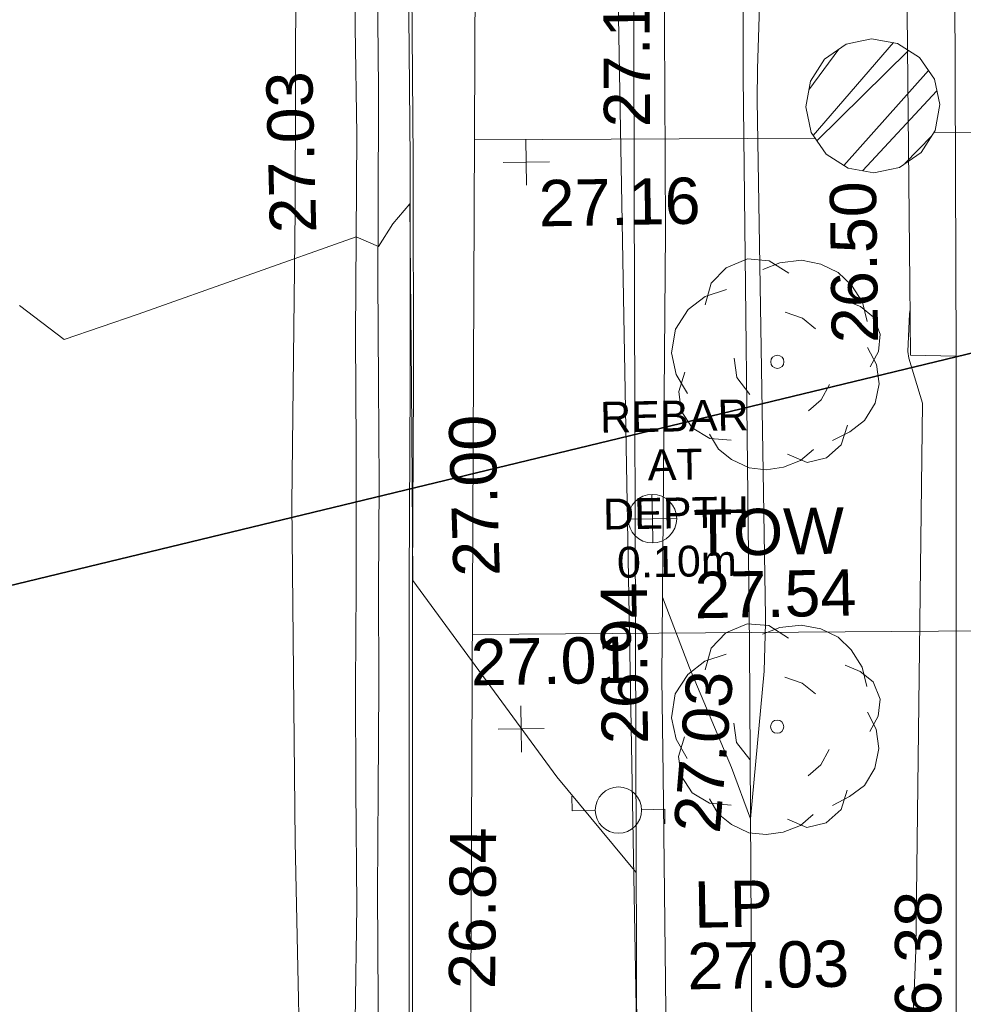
# Model space of a CAD drawing. Header units: millimetres. Extents: x -287732 to 520720, y -88450 to 287754.
# Tile 223 of 256: x -6642 to 1000, y 33098 to 41075. Entities that reach past the tile are written whole.
import ezdxf

# ---------------------------------------------------------------- set-up
doc = ezdxf.new("R2010")
doc.units = ezdxf.units.MM
doc.linetypes.add('IMPORT-HIDDEN2 _3_', pattern=[4762.5, 3175, -1587.5])
doc.linetypes.add('IMPORT-UG_ELEC_STREET LIGHTING_QLB2 _2_', pattern=[2700, 1500, -300.0000000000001, 0, -250, 150, -300.0000000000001, 0, -200])
for name, color, linetype, lineweight, true_color in [('00_TOPO_FURN_LAMP_POST', 7, 'Continuous', 9, 0x666666), ('00_TOPO_KERB_BOTTOM', 1, 'Continuous', 9, 0xff0000), ('00_TOPO_KERB_TOP', 7, 'Continuous', 9, 0xa500a5), ('00_TOPO_LEVEL_SPOT', 7, 'Continuous', 9, 0x666666), ('00_TOPO_ROAD_MARKING_YELLOW_CONTINUOUS', 40, 'Continuous', 9, 0xffbf00), ('00_TOPO_TOP_OF_WALL', 7, 'Continuous', 9, 0x666666), ('00_TOPO_TREE', 7, 'Continuous', 9, 0x666666), ('00_TOPO_WALL', 7, 'Continuous', 9, 0x7c00a5), ('00_UAV_FOOTPATH', 7, 'Continuous', 9, 0xa50000), ('00_UAV_FORM_LINES', 7, 'Continuous', 9, 0x666666), ('00_UAV_WALL', 7, 'Continuous', 9, 0x7c00a5), ('01_DTM_CONTOUR_MNR', 7, 'Continuous', 9, 0xa5a552), ('12333-PUM-2D-U-0001-C01 - Rev2_REVIT IMPORT_dwg', 7, 'Continuous', 9, 0x767676), ('PUM-CHAMBER EXTENTS', 6, 'IMPORT-HIDDEN2 _3_', 9, 0xff00ff), ('PUM-GPR-REBAR', 30, 'Continuous', 9, 0xff7f00)]:
    doc.layers.add(name, color=color, linetype=linetype, lineweight=lineweight, true_color=true_color)
doc.layers.add('00_TOPO_SURFACE', color=7, linetype='Continuous', lineweight=9)
doc.layers.add('A_RHA_Text', color=7, linetype='Continuous', lineweight=9)
doc.styles.add('Arial_1', font='arial.ttf', dxfattribs={"height": 250})
doc.styles.add('Swis721 Lt BT_2', font='swissl.ttf', dxfattribs={"height": 375})

# ---------------------------------------------------------------- blocks, each defined once
blk = doc.blocks.new('12333-PUM-2D-U-0001-C01 - Rev2_REVIT IMPORT_dwg_CONIFEROUS_TREE-2077068-Site Location Plan Proposed')
at = {"layer": '00_TOPO_TREE', "color": 254, "true_color": 0xcccccc, "flags": 128}
for points in [[(-1889.403682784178, 1545.875740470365), (-1717.639711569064, 2118.422311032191), (-1316.857112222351, 2519.204910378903), (-744.3105416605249, 2748.223538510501), (-171.763971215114, 2690.968881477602), (343.5279423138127, 2347.440939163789)], [(-343.5279423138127, 2461.950253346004), (114.5093140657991, 2633.714224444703), (687.0558846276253, 2690.968881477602), (1202.347798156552, 2576.459567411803), (1660.385054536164, 2347.440939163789), (2003.912996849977, 2003.912996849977), (2290.18628213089, 1545.875740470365), (2404.695596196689, 1030.583826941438)], [(-2404.695596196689, -801.5651986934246), (-2690.968881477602, -286.2732852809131), (-2805.478195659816, 286.2732852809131), (-2690.968881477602, 916.0745128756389), (-2347.440939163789, 1431.36642628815), (-1889.403682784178, 1774.894368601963), (-1316.857112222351, 1946.658339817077)], [(1832.149025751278, 1603.130397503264), (2232.93162509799, 1431.36642628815), (2576.459567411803, 1145.093141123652), (2748.223538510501, 687.0558846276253), (2690.968881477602, 229.0186282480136), (2461.950253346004, -171.763971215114)], [(229.0186282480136, 1316.857112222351), (687.0558846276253, 1145.093141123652), (1030.583826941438, 858.8198558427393)], [(2404.695596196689, 343.5279423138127), (2633.714224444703, -114.5093140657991), (2690.968881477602, -629.8012275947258), (2576.459567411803, -1145.093141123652), (2290.18628213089, -1603.130397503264), (1889.403682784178, -1889.403682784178), (1431.36642628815, -2118.422311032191)], [(-744.3105416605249, -858.8198558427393), (-1087.838483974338, -400.7825993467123), (-1145.093141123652, 114.5093140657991)], [(-1259.602455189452, -2061.167653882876), (-1832.149025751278, -2003.912996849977), (-2290.18628213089, -1717.639711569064), (-2576.459567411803, -1259.602455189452), (-2633.714224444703, -744.3105416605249), (-2461.950253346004, -229.0186282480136)], [(1374.111769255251, -629.8012275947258), (1145.093141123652, -1030.583826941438), (801.5651986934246, -1316.857112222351)], [(1832.149025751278, -1717.639711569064), (1660.385054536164, -2232.93162509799), (1259.602455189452, -2576.459567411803), (744.3105416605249, -2690.968881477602), (229.0186282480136, -2461.950253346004)], [(916.0745128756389, -2347.440939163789), (572.5465705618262, -2633.714224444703), (114.5093140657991, -2805.478195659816), (-343.5279423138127, -2862.732852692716), (-801.5651986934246, -2805.478195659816), (-1259.602455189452, -2576.459567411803), (-1603.130397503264, -2290.18628213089), (-1832.149025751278, -1889.403682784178)]]:
    blk.add_lwpolyline(points, dxfattribs=at)
at = {"layer": '00_TOPO_TREE', "color": 254, "true_color": 0xcccccc}
blk.add_circle((0, 0), 176.6246020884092, dxfattribs=at)
blk = doc.blocks.new('12333-PUM-2D-U-0001-C01 - Rev2_REVIT IMPORT_dwg_MSL_Lamp_Post_SYM-2077199-Site Location Plan Proposed')
at = {"layer": '00_TOPO_FURN_LAMP_POST', "color": 254, "true_color": 0xcccccc, "flags": 128}
for points in [[(-500.1060478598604, 0), (-1000.212095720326, 0), (-1000.212095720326, 316.7338303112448)], [(500.1060478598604, 0), (1000.21209571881, 0), (1000.21209571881, -316.7338303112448)]]:
    blk.add_lwpolyline(points, dxfattribs=at)
at = {"layer": '00_TOPO_FURN_LAMP_POST', "color": 254, "true_color": 0xcccccc}
blk.add_circle((0, 0), 500.1060478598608, dxfattribs=at)
blk = doc.blocks.new('12333-PUM-2D-U-0001-C01 - Rev2_REVIT IMPORT_dwg_MM-2077200-Site Location Plan Proposed')
at = {"layer": '00_TOPO_LEVEL_SPOT', "color": 254, "true_color": 0xcccccc, "flags": 128}
for points in [[(500.0000000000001, 0), (0, 0), (0, 500.0000000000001)], [(0, -500.0000000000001), (0, 0), (-500.0000000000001, 0)]]:
    blk.add_lwpolyline(points, dxfattribs=at)
blk = doc.blocks.new('12333-PUM-2D-U-0001-C01 - Rev2_REVIT IMPORT_dwg_TOW-2077202-Site Location Plan Proposed')
at = {"layer": '00_TOPO_TOP_OF_WALL', "color": 254, "true_color": 0xcccccc, "flags": 128}
for points in [[(0, 525.0554400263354), (0, 0), (-525.0554401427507, 0)], [(525.0554401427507, 0), (0, 0), (0, -525.0554400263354)]]:
    blk.add_lwpolyline(points, dxfattribs=at)
at = {"layer": '00_TOPO_TOP_OF_WALL', "color": 254, "true_color": 0xcccccc}
blk.add_circle((0, 0), 525.0554401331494, dxfattribs=at)
blk = doc.blocks.new('12333-PUM-2D-U-0001-C01 - Rev2_REVIT IMPORT_dwg_CONIFEROUS_TREE-2077251-Site Location Plan Proposed')
at = {"layer": '00_TOPO_TREE', "color": 254, "true_color": 0xcccccc, "flags": 128}
for points in [[(-1889.403682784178, 1545.875740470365), (-1717.639711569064, 2118.422311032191), (-1316.857112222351, 2519.204910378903), (-744.3105416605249, 2748.223538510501), (-171.763971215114, 2690.968881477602), (343.5279423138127, 2347.440939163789)], [(-343.5279423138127, 2461.950253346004), (114.5093140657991, 2633.714224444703), (687.0558846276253, 2690.968881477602), (1202.347798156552, 2576.459567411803), (1660.385054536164, 2347.440939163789), (2003.912996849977, 2003.912996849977), (2290.18628213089, 1545.875740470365), (2404.695596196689, 1030.583826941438)], [(-2404.695596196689, -801.5651986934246), (-2690.968881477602, -286.2732852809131), (-2805.478195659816, 286.2732852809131), (-2690.968881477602, 916.0745128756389), (-2347.440939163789, 1431.36642628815), (-1889.403682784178, 1774.894368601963), (-1316.857112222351, 1946.658339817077)], [(1832.149025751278, 1603.130397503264), (2232.93162509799, 1431.36642628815), (2576.459567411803, 1145.093141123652), (2748.223538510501, 687.0558846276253), (2690.968881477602, 229.0186282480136), (2461.950253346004, -171.763971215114)], [(229.0186282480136, 1316.857112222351), (687.0558846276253, 1145.093141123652), (1030.583826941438, 858.8198558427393)], [(2404.695596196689, 343.5279423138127), (2633.714224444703, -114.5093140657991), (2690.968881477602, -629.8012275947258), (2576.459567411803, -1145.093141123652), (2290.18628213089, -1603.130397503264), (1889.403682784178, -1889.403682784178), (1431.36642628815, -2118.422311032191)], [(-744.3105416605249, -858.8198558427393), (-1087.838483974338, -400.7825993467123), (-1145.093141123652, 114.5093140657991)], [(-1259.602455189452, -2061.167653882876), (-1832.149025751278, -2003.912996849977), (-2290.18628213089, -1717.639711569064), (-2576.459567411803, -1259.602455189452), (-2633.714224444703, -744.3105416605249), (-2461.950253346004, -229.0186282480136)], [(1374.111769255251, -629.8012275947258), (1145.093141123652, -1030.583826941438), (801.5651986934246, -1316.857112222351)], [(1832.149025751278, -1717.639711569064), (1660.385054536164, -2232.93162509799), (1259.602455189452, -2576.459567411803), (744.3105416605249, -2690.968881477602), (229.0186282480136, -2461.950253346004)], [(916.0745128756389, -2347.440939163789), (572.5465705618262, -2633.714224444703), (114.5093140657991, -2805.478195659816), (-343.5279423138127, -2862.732852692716), (-801.5651986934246, -2805.478195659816), (-1259.602455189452, -2576.459567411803), (-1603.130397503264, -2290.18628213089), (-1832.149025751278, -1889.403682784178)]]:
    blk.add_lwpolyline(points, dxfattribs=at)
at = {"layer": '00_TOPO_TREE', "color": 254, "true_color": 0xcccccc}
blk.add_circle((0, 0), 176.6246020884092, dxfattribs=at)
blk = doc.blocks.new('12333-PUM-2D-U-0001-C01 - Rev2_REVIT IMPORT_dwg_MGS62954_T2_Galway_ITM_3d_Rev1-2077680-Site Location Plan Proposed')
at = {"layer": '00_TOPO_KERB_BOTTOM', "color": 254, "true_color": 0xcccccc, "flags": 128}
blk.add_lwpolyline([(533898764.105166, 725571026.9152713), (533898821.0019907, 725575140.1520832), (533898871.1286762, 725578874.6310568), (533898909.9279353, 725581840.5200496), (533898963.7298422, 725583962.6081212), (533898997.1133751, 725586104.1341182), (533899036.4995064, 725587793.1978781), (533899074.5946195, 725589970.3319584), (533899110.965927, 725592012.040946), (533899146.7551204, 725593598.3361902), (533899176.4370806, 725595423.6309454), (533899194.5971999, 725597464.3736867), (533899220.5385075, 725599086.17544), (533899246.958136, 725600745.2960148), (533899262.7158294, 725602301.7473198)], dxfattribs=at)
at = {"layer": '00_TOPO_KERB_TOP', "color": 254, "true_color": 0xcccccc, "flags": 128}
blk.add_lwpolyline([(533898790.33236, 725571026.5006781), (533898847.2299751, 725575139.7946573), (533898897.356793, 725578874.2834753), (533898936.1540059, 725581840.0160675), (533898989.9550799, 725583962.071278), (533899023.3390284, 725586103.6239452), (533899062.7245761, 725587792.6626796), (533899100.8209516, 725589969.8689066), (533899137.1910768, 725592011.5115204), (533899172.9807294, 725593597.8271172), (533899202.6656024, 725595423.3009921), (533899220.8257527, 725597464.047222), (533899246.7655868, 725599085.7568657), (533899273.1864413, 725600744.9544204), (533899288.9449047, 725602301.4817736)], dxfattribs=at)
at = {"layer": '00_TOPO_ROAD_MARKING_YELLOW_CONTINUOUS', "color": 254, "true_color": 0xcccccc, "flags": 128}
for points in [[(533898900.2560166, 725606379.9934355), (533898890.0000001, 725605560.0000002), (533898880, 725604820.0000001), (533898870.0000001, 725604010.0000001), (533898860, 725603290), (533898850, 725602480.0000001), (533898830.0000001, 725601670.0000001), (533898820.0000001, 725600910.0000001), (533898800.0000001, 725600140), (533898800.0000001, 725599310.0000002), (533898780.0000001, 725598470.0000001), (533898760.0000001, 725597480), (533898750, 725596500.0000001), (533898750, 725595630.0000001), (533898730, 725594800), (533898710.0000001, 725594000), (533898700.0000001, 725593100), (533898680.0000002, 725591960.0000001), (533898660.0000001, 725591160.0000001), (533898650.0000001, 725590330.0000001), (533898640.0000001, 725589380.0000001), (533898610.0000001, 725588450.0000002)], [(533898790.0000001, 725587750), (533898800.0000001, 725588600), (533898810.0000002, 725589490.0000001), (533898830.0000001, 725590310.0000001), (533898850, 725591160.0000001), (533898860, 725591960.0000001), (533898880, 725592800.0000001), (533898890.0000001, 725593610.0000001), (533898900.0000001, 725594470.0000001), (533898910.0000001, 725594970.0000001), (533898930.0000002, 725596000.0000001), (533898940.0000002, 725597100), (533898950.0000001, 725598150), (533898980, 725599250.0000001), (533899000, 725600360), (533899010.0000001, 725601450.0000002), (533899040.0000001, 725602620), (533899050.0000001, 725603660.0000001), (533899070.0000001, 725604900), (533899090, 725605870.0000001), (533899090.1312906, 725606375.124839)]]:
    blk.add_lwpolyline(points, dxfattribs=at)
at = {"layer": '00_TOPO_SURFACE', "color": 254, "true_color": 0xcccccc, "flags": 128}
blk.add_lwpolyline([(533893824.42242, 725574681.4173602), (533894920.0000001, 725574620), (533895899.6935957, 725574590.0008543), (533897250.0000001, 725574550.0000001), (533897950.0000001, 725574560.0000002), (533897960.0000001, 725575910.0000001), (533898000.0000001, 725577610.0000001), (533898090, 725579450.0000004), (533898130.0000001, 725581810.0000001), (533898160.0000001, 725584140), (533898160.0000001, 725587230), (533898150.0000001, 725589910.0000001), (533898170.0000001, 725592650.0000001), (533898240, 725595020.0000001), (533898320.0000001, 725598970.0000001), (533898430.0000002, 725601500), (533898520.0000001, 725603510.0000001), (533898570.0000001, 725604410.0000001), (533897970, 725605800.0000001), (533896773.2119035, 725605630.6529837), (533895360, 725605480), (533894459.7258379, 725605350.0062451)], dxfattribs=at)
at = {"layer": '00_TOPO_WALL', "color": 254, "true_color": 0xcccccc, "flags": 128}
blk.add_lwpolyline([(533903196.0456186, 725572639.4553483), (533901719.7649682, 725572668.0242258), (533900613.8766022, 725572696.884826), (533900648.178223, 725574174.2979034), (533900665.8873505, 725575953.3907685), (533900751.3894038, 725579984.1210362), (533900810.7542551, 725583833.3312958), (533900872.2803066, 725587230.3244454), (533900922.9992424, 725590631.9649388), (533900988.9957588, 725595158.0420883), (533901047.4302918, 725598977.6703712), (533901107.5130171, 725601699.7244139), (533901667.9269539, 725601699.6509593)], dxfattribs=at)
at = {"layer": '00_UAV_FOOTPATH', "color": 254, "true_color": 0xcccccc, "flags": 128}
blk.add_lwpolyline([(533903202.4066311, 725572859.9079312), (533903292.3599287, 725577314.449206), (533903300.532401, 725577858.8864012), (533903368.3599287, 725582377.449206), (533903377.0864099, 725582858.2944703), (533903467.8123576, 725587857.4622065), (533903476.3599287, 725588328.449206), (533903555.6968716, 725592856.5008279), (533903571.3599287, 725593750.4492059)], dxfattribs=at)
at = {"layer": '00_UAV_FORM_LINES', "color": 254, "true_color": 0xcccccc, "flags": 128}
blk.add_lwpolyline([(533901973.2802559, 725601310.712365), (533901885.3595, 725596041.4490001), (533901857.3595001, 725591439.4490001), (533901761.3595001, 725583235.4490002), (533901728.3594999, 725578514.4490001), (533901818.3595001, 725574394.4490001), (533901773.3595002, 725573567.4490001), (533901752.6184992, 725572911.710936)], dxfattribs=at)
at = {"layer": '00_UAV_WALL', "color": 254, "true_color": 0xcccccc, "flags": 128}
blk.add_lwpolyline([(533901119.359929, 725587055.4492059), (533901138.8066769, 725590400.2898917), (533901143.3599288, 725591183.4492059), (533901235.3599288, 725594791.449206), (533901242.9368128, 725595396.3102403), (533901282.3599288, 725598543.4492058), (533901337.7446225, 725600391.162657), (533901365.3599288, 725601312.4492059), (533903323.8074769, 725601306.8538815), (533903281.30913, 725599345.9039258), (533903226.3599288, 725596810.4492059), (533903206.1523626, 725594347.5510421), (533903201.3599287, 725593763.4492059), (533903571.3599287, 725593750.4492059), (533903623.3599288, 725597487.449206), (533903630.6128348, 725597791.5311768), (533903723.0821863, 725601668.3582331), (533903151.0119283, 725601677.0688344), (533902693.3767797, 725601684.0369949), (533901667.9269539, 725601699.6509593)], dxfattribs=at)
at = {"layer": '01_DTM_CONTOUR_MNR', "color": 254, "true_color": 0xcccccc, "flags": 128}
for points in [[(533900907.8024179, 725589612.7374564), (533900278.0466295, 725590397.2037228), (533899140.0000001, 725592010.0000001), (533899156.1530054, 725593600), (533899170.0000001, 725595060.0000002), (533899026.8115944, 725594900.2536231), (533898910.0000001, 725594720.0000002), (533898730, 725594800), (533896952.4546254, 725594205.3893505), (533896350, 725594010), (533895993.3912474, 725594292.5079896)], [(533902201.5882145, 725601310.0600847), (533902217.3383469, 725600426.6487614), (533902004.5039994, 725596105.7970743), (533901996.7093632, 725595854.2768337), (533901989.7599015, 725591664.6589339), (533901990.0819672, 725591615.7247627), (533901972.1197214, 725591224.7578192), (533901840, 725590030.0000001), (533901692.7626592, 725590450.1357394), (533901366.9348128, 725591261.9486825), (533901160.094514, 725591839.7359849)], [(533903204.4091021, 725594135.0824658), (533903200.0000001, 725594100.0000001), (533903179.8943689, 725593794.9930072), (533903188.0357143, 725593739.2857144), (533903292.4193243, 725593375.0225959), (533903161.1117354, 725588942.1867301), (533903053.7205039, 725587068.5100956), (533902898.6912388, 725582631.7549907), (533902866.6751788, 725581192.2761841), (533902802.8234286, 725577684.751209), (533902784.3275108, 725576305.5349195), (533902729.5504262, 725573381.5853972), (533902573.8032413, 725573170.9088805), (533901750.0000001, 725572960.0000001), (533901505.5738851, 725572920.5381936)]]:
    blk.add_lwpolyline(points, dxfattribs=at)
for name, p, xscale, yscale, zscale in [('12333-PUM-2D-U-0001-C01 - Rev2_REVIT IMPORT_dwg_MM-2077200-Site Location Plan Proposed', (533900117.3424162, 725595381.9717062), 0.375, 0.375, 0.375), ('12333-PUM-2D-U-0001-C01 - Rev2_REVIT IMPORT_dwg_CONIFEROUS_TREE-2077068-Site Location Plan Proposed', (533902122.6078299, 725593728.8510209), 0.3048, 0.3048, 0.3048), ('12333-PUM-2D-U-0001-C01 - Rev2_REVIT IMPORT_dwg_TOW-2077202-Site Location Plan Proposed', (533901088.7646453, 725592476.1708895), 0.375, 0.375, 0.375), ('12333-PUM-2D-U-0001-C01 - Rev2_REVIT IMPORT_dwg_CONIFEROUS_TREE-2077251-Site Location Plan Proposed', (533902069.3599287, 725590773.4492058), 0.3048, 0.3048, 0.3048), ('12333-PUM-2D-U-0001-C01 - Rev2_REVIT IMPORT_dwg_MM-2077200-Site Location Plan Proposed', (533899996.1451702, 725590791.9612207), 0.375, 0.375, 0.375), ('12333-PUM-2D-U-0001-C01 - Rev2_REVIT IMPORT_dwg_MSL_Lamp_Post_SYM-2077199-Site Location Plan Proposed', (533900772.0142831, 725590120.1614779), 0.375, 0.375, 0.375)]:
    blk.add_blockref(name, p, dxfattribs=dict(xscale=xscale, yscale=yscale, zscale=zscale))
at = {"layer": '00_TOPO_FURN_LAMP_POST', "char_height": 375, "attachment_point": 1, "line_spacing_factor": 1.005061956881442, "style": 'Swis721 Lt BT_2'}
for s, insert, width in [('LP', (533901369.5780815, 725589530.9737706), 707.5855621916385), ('27.03', (533901307.2954967, 725589033.0249275), 1495.902363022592)]:
    blk.add_mtext(s, dxfattribs=dict(at, insert=insert, width=width))
at = {"layer": '00_TOPO_KERB_BOTTOM', "color": 251, "true_color": 0x666666, "insert": (533899373.0171275, 725588695.3867265), "char_height": 375, "width": 1495.902363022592, "attachment_point": 1, "rotation": 88.58819351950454, "line_spacing_factor": 1.005061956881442, "style": 'Swis721 Lt BT_2'}
blk.add_mtext('26.84', dxfattribs=at)
at = {"layer": '00_TOPO_KERB_TOP', "color": 251, "true_color": 0x666666, "insert": (533899470.6535187, 725592030.1090834), "char_height": 375, "width": 1495.902363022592, "attachment_point": 1, "rotation": 90.81509540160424, "line_spacing_factor": 1.005061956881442, "style": 'Swis721 Lt BT_2'}
blk.add_mtext('27.00', dxfattribs=at)
at = {"layer": '00_TOPO_LEVEL_SPOT', "char_height": 375, "width": 1495.902363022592, "attachment_point": 1, "line_spacing_factor": 1.005061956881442, "style": 'Swis721 Lt BT_2'}
for s, insert in [('27.16', (533900212.3808528, 725595234.6102245)), ('27.01', (533899596.3379092, 725591525.7893261))]:
    blk.add_mtext(s, dxfattribs=dict(at, insert=insert))
at = {"layer": '00_TOPO_ROAD_MARKING_YELLOW_CONTINUOUS', "color": 251, "true_color": 0x666666, "insert": (533898032.6006166, 725594838.0630465), "char_height": 375, "width": 1495.902363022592, "attachment_point": 1, "rotation": 90.46991108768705, "line_spacing_factor": 1.005061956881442, "style": 'Swis721 Lt BT_2'}
blk.add_mtext('27.03', dxfattribs=at)
at = {"layer": '00_TOPO_TOP_OF_WALL', "char_height": 375, "attachment_point": 1, "line_spacing_factor": 1.005061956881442, "style": 'Swis721 Lt BT_2'}
for s, insert, width in [('TOW', (533901418.72932, 725592541.6064941), 1343.937678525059), ('27.54', (533901418.72932, 725592037.8697753), 1495.902363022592)]:
    blk.add_mtext(s, dxfattribs=dict(at, insert=insert, width=width))
at = {"layer": '00_TOPO_WALL', "color": 251, "true_color": 0x666666, "insert": (533901215.8201945, 725589948.1869292), "char_height": 375, "width": 1495.902363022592, "attachment_point": 1, "rotation": 84.17745712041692, "line_spacing_factor": 1.005061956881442, "style": 'Swis721 Lt BT_2'}
blk.add_mtext('27.03', dxfattribs=at)
at = {"layer": '00_UAV_FOOTPATH', "color": 251, "true_color": 0x666666, "insert": (533902977.1147678, 725588116.2444313), "char_height": 375, "width": 1495.902363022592, "attachment_point": 1, "rotation": 88.97929357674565, "line_spacing_factor": 1.005061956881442, "style": 'Swis721 Lt BT_2'}
blk.add_mtext('26.38', dxfattribs=at)
at = {"layer": '00_UAV_WALL', "color": 251, "true_color": 0x666666, "char_height": 375, "width": 1495.902363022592, "attachment_point": 1, "line_spacing_factor": 1.005061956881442, "style": 'Swis721 Lt BT_2'}
for s, insert, rotation in [('27.11', (533900750.8774728, 725595652.4937105), 89.28231322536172), ('26.50', (533902567.0846683, 725593870.2968768), 89.81254501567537), ('26.94', (533900646.1197026, 725590655.2642236), 89.42301647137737)]:
    blk.add_mtext(s, dxfattribs=dict(at, insert=insert, rotation=rotation))
blk = doc.blocks.new('12333-PUM-2D-U-0001-C01 - Rev2_REVIT IMPORT_dwg-1620468-Site Location Plan Proposed')
at = {"layer": 'PUM-CHAMBER EXTENTS', "true_color": 0xffd4aa}
h = blk.add_hatch(dxfattribs=at)
h.set_pattern_fill('FP_15', color=41, style=0, pattern_type=2)
h.set_pattern_definition([(0, (-533641079.65, -725615854.3560001), (0, 4000), []), (90, (-533641079.65, -725615854.3560001), (-8000, 4.898587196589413e-13), [])])
h.paths.add_polyline_path([(260865.3501528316, -44518.35617865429), (263506.350152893, -41517.35617860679), (263685.3501528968, -25598.35617861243), (264300.3501528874, -14402.35617861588), (262073.3934038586, -13951.56663411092), (262068.9501528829, -14155.95617870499), (260506.850152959, -14155.95617869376), (260515.9208416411, -13636.29677213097), (258772.3501528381, -13283.3561786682), (258670.4501975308, -17982.77958357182), (258705.6273013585, -17930.13332725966), (258914.1292635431, -17799.69233468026), (259118.8501528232, -17758.97081790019), (259354.4823357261, -17811.47103625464), (259532.0730042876, -17930.13332725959), (259662.5139968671, -18138.6352894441), (259703.2355136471, -18343.35617872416), (259646.3031607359, -18585.62151974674), (259532.0730042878, -18756.57903018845), (259342.4847485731, -18883.25785263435), (259118.850152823, -18927.74153954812), (258883.2179699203, -18875.24132119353), (258705.6273013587, -18756.57903018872), (258655.3045717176, -18681.26574300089), (258128.350152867, -42983.35617862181), (259933.4445662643, -43995.71274590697)])
h.paths.add_polyline_path([(258258.9501529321, -38844.75617862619), (258266.9306086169, -38387.5561786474), (258563.7501528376, -38387.55617866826), (258555.7696971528, -38844.75617864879)])
h.paths.add_polyline_path([(261852.3501529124, -20608.62106352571), (261633.0967024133, -20559.77012183), (261467.850315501, -20449.3560161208), (261346.4762427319, -20255.34697165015), (261308.5852680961, -20064.85617870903), (261361.5602678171, -19839.43063920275), (261467.850315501, -19680.35634129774), (261661.8593599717, -19558.98226852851), (261852.3501529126, -19521.09129389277), (262071.6036034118, -19569.94223558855), (262236.8499903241, -19680.35634129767), (262358.2240630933, -19874.36538576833), (262396.115037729, -20064.85617870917), (262343.1400380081, -20290.28171821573), (262236.8499903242, -20449.3560161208), (262060.4399654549, -20567.22942623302), (262026.8654006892, -20573.90782240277)])
at = {"layer": 'PUM-CHAMBER EXTENTS', "true_color": 0xffaaff}
h = blk.add_hatch(dxfattribs=at)
h.set_pattern_fill('FP_3', color=211, style=0, pattern_type=2)
h.set_pattern_definition([(45, (-533641079.65, -725615854.3560001), (-265.1650429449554, 265.1650429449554), []), (45, (-533640902.873, -725615854.3560001), (-265.1650429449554, 265.1650429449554), [])])
h.paths.add_polyline_path([(261852.3501529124, -20608.62106352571), (262060.4399654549, -20567.22942623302), (262236.8499903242, -20449.3560161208), (262354.7234004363, -20272.94599125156), (262396.115037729, -20064.85617870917), (262354.7234004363, -19856.76636616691), (262236.8499903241, -19680.35634129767), (262060.4399654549, -19562.48293118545), (261852.3501529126, -19521.09129389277), (261644.2603403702, -19562.48293118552), (261467.850315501, -19680.35634129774), (261349.9769053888, -19856.76636616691), (261308.5852680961, -20064.85617870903), (261349.9769053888, -20272.94599125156), (261467.850315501, -20449.3560161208), (261644.2603403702, -20567.22942623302), (261681.136752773, -20574.5646007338)])
at = {"layer": 'PUM-CHAMBER EXTENTS', "color": 211, "linetype": 'Continuous', "true_color": 0xffaaff, "flags": 128}
blk.add_lwpolyline([(262396.115037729, -20064.85617870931), (262354.7234004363, -19856.766366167), (262236.8499903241, -19680.35634129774), (262060.4399654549, -19562.48293118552), (261852.3501529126, -19521.09129389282), (261722.2619528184, -19546.96744575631), (261644.2603403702, -19562.48293118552), (261467.850315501, -19680.35634129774), (261349.9769053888, -19856.766366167), (261308.5852680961, -20064.85617870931), (261349.9769053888, -20272.94599125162), (261467.850315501, -20449.35601612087), (261644.2603403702, -20567.2294262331), (261852.3501529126, -20608.62106352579), (261982.4383530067, -20582.7449116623), (262060.4399654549, -20567.2294262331), (262236.8499903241, -20449.35601612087), (262354.7234004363, -20272.94599125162)], close=True, dxfattribs=at)
at = {"layer": 'PUM-GPR-REBAR', "color": 41, "true_color": 0xffd4aa, "flags": 128}
blk.add_lwpolyline([(260865.3501528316, -44518.35617865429), (258128.350152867, -42983.35617862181), (258772.3501528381, -13283.3561786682), (260518.1373428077, -13636.74544521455)], dxfattribs=at)
blk.add_blockref('12333-PUM-2D-U-0001-C01 - Rev2_REVIT IMPORT_dwg_MGS62954_T2_Galway_ITM_3d_Rev1-2077680-Site Location Plan Proposed', (-533641079.6498471, -725615854.3561786))
at = {"layer": 'PUM-GPR-REBAR', "insert": (260200.9001529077, -22425.04457516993), "char_height": 250, "width": 1435.493221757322, "attachment_point": 2, "line_spacing_factor": 0.9417779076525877, "style": 'Arial_1'}
blk.add_mtext('REBAR\\PAT\\PDEPTH\\P0.10m', dxfattribs=at)

msp = doc.modelspace()

# ---------------------------------------------------------------- linework, layer by layer
at = {"layer": 'A_RHA_Text', "lineweight": 35}
msp.add_line((26811.73488752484, 44596.95422772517), (-12278.33909071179, 35148.27909048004), dxfattribs=at)

# ---------------------------------------------------------------- block references
at = {"layer": '12333-PUM-2D-U-0001-C01 - Rev2_REVIT IMPORT_dwg', "color": 254, "linetype": 'IMPORT-UG_ELEC_STREET LIGHTING_QLB2 _2_', "true_color": 0xffd4d4, "rotation": 0.9999999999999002}
msp.add_blockref('12333-PUM-2D-U-0001-C01 - Rev2_REVIT IMPORT_dwg-1620468-Site Location Plan Proposed', (-261895.0770586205, 55869.5817132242), dxfattribs=at)

doc.saveas('drawing.dxf')
